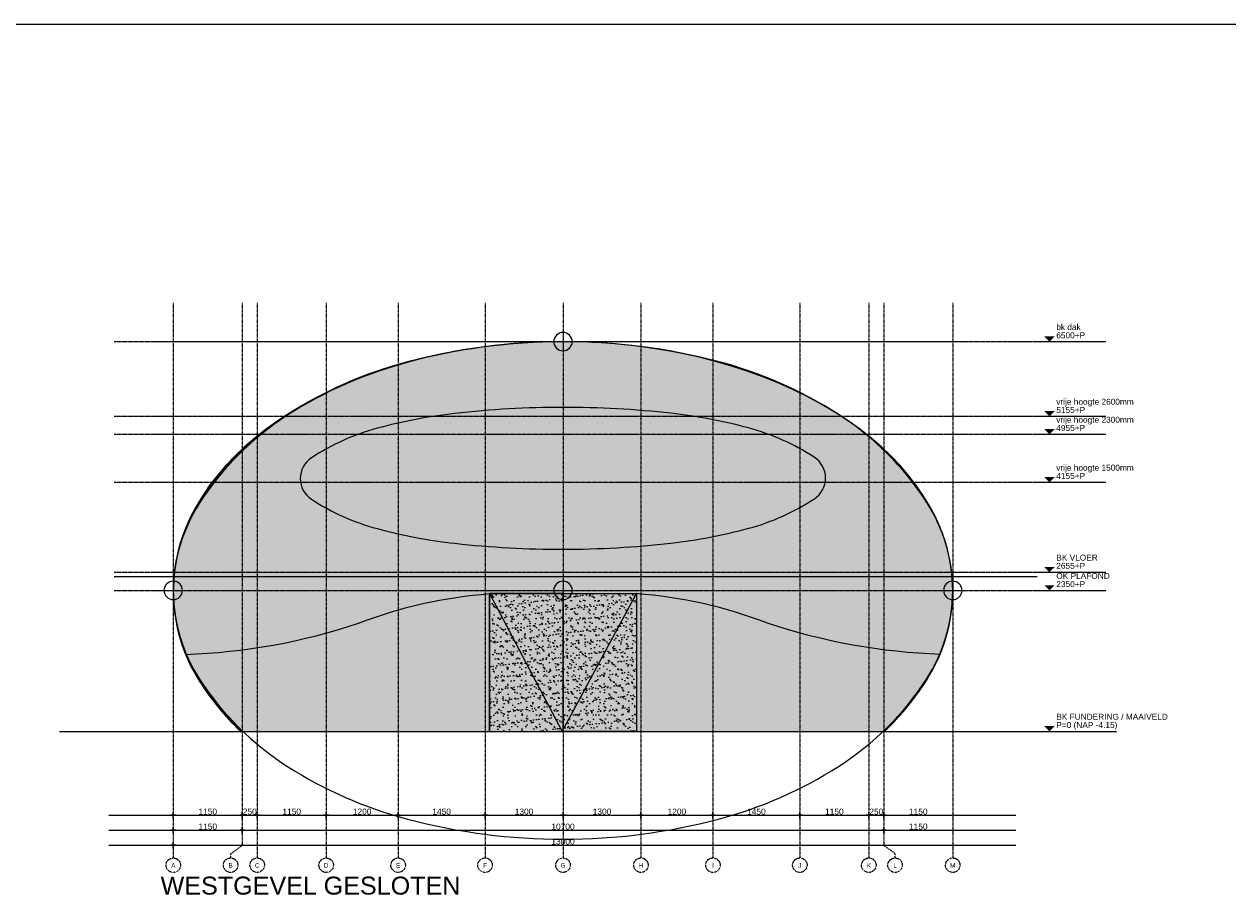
# Model space of a CAD drawing. Header units: metres. Extents: x 135527 to 1530300, y -118103 to -69281.
# Tile 72 of 88: x 200288 to 220365, y -85147 to -70538. Entities that reach past the tile are written whole.
import ezdxf
from ezdxf.enums import TextEntityAlignment as Align

# ---------------------------------------------------------------- set-up
doc = ezdxf.new("R2010")
doc.units = ezdxf.units.M
doc.header["$LTSCALE"] = 0.1
doc.header["$PDMODE"] = 35
for name, pattern in [('ACAD_ISO03W100', [30, 12, -18]), ('DASHDOT', [1, 0.5, -0.25, 0, -0.25]), ('DASHDOT2', [12.7, 6.35, -3.175, 0, -3.175]), ('HIDDEN', [0.375, 0.25, -0.125]), ('HIDDEN2', [4.7625, 3.175, -1.5875])]:
    doc.linetypes.add(name, pattern=pattern)
doc.layers.get('DEFPOINTS').update_dxf_attribs({"color": 6})
for name, color, linetype in [('_01-STRAMIENEN', 8, 'DASHDOT2'), ('_02-SECTION', 2, 'Continuous'), ('_02-section-thick', 3, 'Continuous'), ('_02Constructie', 2, 'Continuous'), ('_03-PROJECTION', 1, 'Continuous'), ('_04-HIDDEN', 7, 'HIDDEN2'), ('_05text100', 8, 'Continuous'), ('_06-DIMENSIONS', 7, 'Continuous'), ('_07-SYMBOLS', 8, 'Continuous'), ('_11-BLOCKS', 7, 'Continuous')]:
    doc.layers.add(name, color=color, linetype=linetype)
doc.layers.add('_01Hulplijnen', color=6, linetype='Continuous', plot=False)
doc.layers.add('_09_afdruiprand', color=7, linetype='Continuous', true_color=0xd49d1c)
doc.layers.add('_09_hatch_zand_licht', color=7, linetype='Continuous', true_color=0xf4e799)
doc.styles.add('NIO 1_100 groot', font='arial.ttf', dxfattribs={"height": 300})
doc.styles.add('NIOstandard', font='arial.ttf')
doc.dimstyles.new('NIO-50-KLEIN', dxfattribs={"dimtxt": 100, "dimasz": 10, "dimexe": 2, "dimexo": 5, "dimgap": 10, "dimtad": 1, "dimdec": 0, "dimzin": 0, "dimdsep": 46, "dimtxsty": 'NIOstandard', "dimblk1": 'MAATSTR', "dimblk2": 'MAATSTR', "dimsah": 1, "dimcen": 0, "dimdle": 1.5, "dimse1": 1, "dimse2": 1, "dimclrd": 7, "dimclre": 256, "dimclrt": 256, "dimazin": 0, "dimtfac": 1, "dimtdec": 0, "dimtofl": 0, "dimtmove": 1, "dimatfit": 2, "dimldrblk": 'MAATSTR', "dimfxl": 1, "dimtvp": 1, "dimtolj": 1, "dimtzin": 0, "dimarcsym": 0})
pattern_1 = [(37.5, (17251.73, 12000), (-4.800094, 146.82397), [0, -115.824, 0, -129.54, 0, -123.825]), (7.5, (17251.73, 12000), (134.85698, 215.04753), [0, -62.484, 0, -104.394, 0, -40.005]), (327.5, (17158.01, 12000), (237.29771, 0.431155), [0, -38.1, 0, -137.16, 0, -179.07]), (317.5, (17158, 12000), (229.06694, 66.8788), [0, -19.05, 0, -89.916, 0, -102.87])]

# ---------------------------------------------------------------- blocks, each defined once
blk = doc.blocks.new('Peil02')
at = {"layer": '_07-SYMBOLS', "ltscale": 0.4}
blk.add_hatch(color=256, dxfattribs=at).paths.add_polyline_path([(293, -87), (118, -87), (205, 0)])
blk.add_line((0, 0), (1146, 0), dxfattribs=at)
at = {"layer": '_07-SYMBOLS', "ltscale": 0.4, "style": 'NIOstandard'}
for tag, p in [('$PEIL2', (319, -154)), ('$PUNT', (319, -292))]:
    blk.add_attdef(tag, p, '', height=99, dxfattribs=at)
blk = doc.blocks.new('*U396')
at = {"layer": '_01-STRAMIENEN', "color": 253, "linetype": 'HIDDEN', "ltscale": 40}
for points in [[(-14152, 6500), (1244, 6500)], [(-14152, 5255), (1244, 5255)], [(-14152, 4955), (1244, 4955)], [(-14152, 4155), (1244, 4155)], [(-14152, 2655), (1244, 2655)], [(-14152, 2350), (1244, 2350)], [(-14152, 0), (1244, 0)]]:
    blk.add_lwpolyline(points, dxfattribs=at)
at = {"layer": '_01Hulplijnen', "ltscale": 40}
blk.add_lwpolyline([(-14152, 2585), (1244, 2585)], dxfattribs=at)
at = {"layer": '_06-DIMENSIONS', "ltscale": 0.4}
ref = blk.add_blockref('Peil02', (1244, 6500), dxfattribs=dict(at, xscale=-1, rotation=179.999999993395))
ref.add_attrib('$PUNT', 'bk dak', (1563, 6693), dxfattribs={"layer": '_07-SYMBOLS', "ltscale": 0.4, "height": 99, "rotation": 360, "style": 'NIOstandard'})
ref.add_attrib('$PEIL2', '6500+P', (1563, 6556), dxfattribs={"layer": '_07-SYMBOLS', "ltscale": 0.4, "height": 99, "rotation": 360, "style": 'NIOstandard'})
ref = blk.add_blockref('Peil02', (1244, 5255), dxfattribs=dict(at, xscale=-1, rotation=179.999999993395))
ref.add_attrib('$PUNT', 'vrije hoogte 2600mm', (1563, 5448), dxfattribs={"layer": '_07-SYMBOLS', "ltscale": 0.4, "height": 99.02, "rotation": 360, "style": 'NIOstandard'})
ref.add_attrib('$PEIL2', '5155+P', (1563, 5311), dxfattribs={"layer": '_07-SYMBOLS', "ltscale": 0.4, "height": 99, "rotation": 360, "style": 'NIOstandard'})
ref = blk.add_blockref('Peil02', (1244, 4955), dxfattribs=dict(at, xscale=-1, rotation=179.999999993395))
ref.add_attrib('$PUNT', 'vrije hoogte 2300mm', (1563, 5148), dxfattribs={"layer": '_07-SYMBOLS', "ltscale": 0.4, "height": 99.02, "rotation": 360, "style": 'NIOstandard'})
ref.add_attrib('$PEIL2', '4955+P', (1563, 5011), dxfattribs={"layer": '_07-SYMBOLS', "ltscale": 0.4, "height": 99, "rotation": 360, "style": 'NIOstandard'})
ref = blk.add_blockref('Peil02', (1244, 4155), dxfattribs=dict(at, xscale=-1, rotation=179.999999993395))
ref.add_attrib('$PUNT', 'vrije hoogte 1500mm', (1563, 4348), dxfattribs={"layer": '_07-SYMBOLS', "ltscale": 0.4, "height": 99.02, "rotation": 360, "style": 'NIOstandard'})
ref.add_attrib('$PEIL2', '4155+P', (1563, 4211), dxfattribs={"layer": '_07-SYMBOLS', "ltscale": 0.4, "height": 99, "rotation": 360, "style": 'NIOstandard'})
ref = blk.add_blockref('Peil02', (1244, 2655), dxfattribs=dict(at, xscale=-1, rotation=179.999999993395))
ref.add_attrib('$PUNT', 'BK VLOER', (1563, 2848), dxfattribs={"layer": '_07-SYMBOLS', "ltscale": 0.4, "height": 99, "rotation": 360, "style": 'NIOstandard'})
ref.add_attrib('$PEIL2', '2655+P', (1563, 2711), dxfattribs={"layer": '_07-SYMBOLS', "ltscale": 0.4, "height": 99, "rotation": 360, "style": 'NIOstandard'})
ref = blk.add_blockref('Peil02', (1244, 2350), dxfattribs=dict(at, xscale=-1, rotation=179.999999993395))
ref.add_attrib('$PUNT', 'OK PLAFOND', (1563, 2543), dxfattribs={"layer": '_07-SYMBOLS', "ltscale": 0.4, "height": 99, "rotation": 360, "style": 'NIOstandard'})
ref.add_attrib('$PEIL2', '2350+P', (1563, 2406), dxfattribs={"layer": '_07-SYMBOLS', "ltscale": 0.4, "height": 99, "rotation": 360, "style": 'NIOstandard'})
ref = blk.add_blockref('Peil02', (1244, 0), dxfattribs=dict(at, xscale=-1, rotation=179.999999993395))
ref.add_attrib('$PUNT', 'BK FUNDERING / MAAIVELD', (1563, 193), dxfattribs={"layer": '_07-SYMBOLS', "ltscale": 0.4, "height": 99.02, "rotation": 360, "style": 'NIOstandard'})
ref.add_attrib('$PEIL2', 'P=0 (NAP -4.15)', (1563, 56), dxfattribs={"layer": '_07-SYMBOLS', "ltscale": 0.4, "height": 99.02, "rotation": 360, "style": 'NIOstandard'})
blk = doc.blocks.new('as')
at = {"layer": '_01-STRAMIENEN', "ltscale": 0.4}
blk.add_circle((0, 1209), 1209, dxfattribs=at)
at = {"layer": '_01-STRAMIENEN', "ltscale": 0.4, "style": 'NIOstandard'}
blk.add_attdef('R01', text='', height=750, dxfattribs=at).set_placement((0, 801), align=Align.CENTER)
blk = doc.blocks.new('refpoint')
at = {"layer": '_01Hulplijnen'}
for p, q in [((307, 0), (-307, 0)), ((0, 307), (0, -307))]:
    blk.add_line(p, q, dxfattribs=at)
blk.add_circle((0, 0), 307, dxfattribs=at)
blk = doc.blocks.new('MAATSTR')
at = {"linetype": 'Continuous'}
for p, q in [((-4.2, 0), (4.2, 0)), ((0, 5), (0, -5))]:
    blk.add_line(p, q, dxfattribs=at)
at = {"linetype": 'Continuous', "const_width": 1.5}
blk.add_lwpolyline([(-0.8, 0, 1), (0.8, 0, 1)], format="xyb", close=True, dxfattribs=at)
blk = doc.blocks.new('*D327')
at = {"layer": '_06-DIMENSIONS', "color": 7, "lineweight": -2, "transparency": 16777216}
blk.add_line((-1790, -1400), (-660, -1400), dxfattribs=at)
at = {"layer": 'DEFPOINTS', "color": 0, "transparency": 16777216}
for p in [(-1800, 0), (-650, 0), (-650, -1400)]:
    blk.add_point(p, dxfattribs=at)
at = {"layer": '_06-DIMENSIONS', "color": 7, "lineweight": -2, "transparency": 16777216, "xscale": 10, "yscale": 10, "zscale": 10, "rotation": 180}
blk.add_blockref('MAATSTR', (-1800, -1400), dxfattribs=at)
at = {"layer": '_06-DIMENSIONS', "color": 7, "lineweight": -2, "transparency": 16777216, "xscale": 10, "yscale": 10, "zscale": 10}
blk.add_blockref('MAATSTR', (-650, -1400), dxfattribs=at)
at = {"layer": '_06-DIMENSIONS', "transparency": 16777216, "insert": (-1225, -1339), "char_height": 100, "attachment_point": 5, "style": 'NIOstandard'}
blk.add_mtext('\\A1;1150', dxfattribs=at)
blk = doc.blocks.new('*D328')
at = {"layer": '_06-DIMENSIONS', "color": 7, "lineweight": -2, "transparency": 16777216}
blk.add_line((-390, -1400), (740, -1400), dxfattribs=at)
at = {"layer": 'DEFPOINTS', "color": 0, "transparency": 16777216}
for p in [(-400, 0), (750, -1400), (750, -1400)]:
    blk.add_point(p, dxfattribs=at)
at = {"layer": '_06-DIMENSIONS', "color": 7, "lineweight": -2, "transparency": 16777216, "xscale": 10, "yscale": 10, "zscale": 10, "rotation": 180}
blk.add_blockref('MAATSTR', (-400, -1400), dxfattribs=at)
at = {"layer": '_06-DIMENSIONS', "color": 7, "lineweight": -2, "transparency": 16777216, "xscale": 10, "yscale": 10, "zscale": 10}
blk.add_blockref('MAATSTR', (750, -1400), dxfattribs=at)
at = {"layer": '_06-DIMENSIONS', "transparency": 16777216, "insert": (175, -1339), "char_height": 100, "attachment_point": 5, "style": 'NIOstandard'}
blk.add_mtext('\\A1;1150', dxfattribs=at)
blk = doc.blocks.new('*D329')
at = {"layer": '_06-DIMENSIONS', "color": 7, "lineweight": -2, "transparency": 16777216}
blk.add_line((760, -1400), (1940, -1400), dxfattribs=at)
at = {"layer": 'DEFPOINTS', "color": 0, "transparency": 16777216}
for p in [(750, -1400), (1950, -1400), (1950, -1400)]:
    blk.add_point(p, dxfattribs=at)
at = {"layer": '_06-DIMENSIONS', "color": 7, "lineweight": -2, "transparency": 16777216, "xscale": 10, "yscale": 10, "zscale": 10, "rotation": 180}
blk.add_blockref('MAATSTR', (750, -1400), dxfattribs=at)
at = {"layer": '_06-DIMENSIONS', "color": 7, "lineweight": -2, "transparency": 16777216, "xscale": 10, "yscale": 10, "zscale": 10}
blk.add_blockref('MAATSTR', (1950, -1400), dxfattribs=at)
at = {"layer": '_06-DIMENSIONS', "transparency": 16777216, "insert": (1350, -1339), "char_height": 100, "attachment_point": 5, "style": 'NIOstandard'}
blk.add_mtext('\\A1;1200', dxfattribs=at)
blk = doc.blocks.new('*D330')
at = {"layer": '_06-DIMENSIONS', "color": 7, "lineweight": -2, "transparency": 16777216}
blk.add_line((1960, -1400), (3390, -1400), dxfattribs=at)
at = {"layer": 'DEFPOINTS', "color": 0, "transparency": 16777216}
for p in [(1950, -1393), (3400, -1400), (3400, -1400)]:
    blk.add_point(p, dxfattribs=at)
at = {"layer": '_06-DIMENSIONS', "color": 7, "lineweight": -2, "transparency": 16777216, "xscale": 10, "yscale": 10, "zscale": 10, "rotation": 180}
blk.add_blockref('MAATSTR', (1950, -1400), dxfattribs=at)
at = {"layer": '_06-DIMENSIONS', "color": 7, "lineweight": -2, "transparency": 16777216, "xscale": 10, "yscale": 10, "zscale": 10}
blk.add_blockref('MAATSTR', (3400, -1400), dxfattribs=at)
at = {"layer": '_06-DIMENSIONS', "transparency": 16777216, "insert": (2675, -1339), "char_height": 100, "attachment_point": 5, "style": 'NIOstandard'}
blk.add_mtext('\\A1;1450', dxfattribs=at)
blk = doc.blocks.new('*D331')
at = {"layer": '_06-DIMENSIONS', "color": 7, "lineweight": -2, "transparency": 16777216}
blk.add_line((3410, -1400), (4690, -1400), dxfattribs=at)
at = {"layer": 'DEFPOINTS', "color": 0, "transparency": 16777216}
for p in [(3400, -1395), (4700, -1400), (4700, -1400)]:
    blk.add_point(p, dxfattribs=at)
at = {"layer": '_06-DIMENSIONS', "color": 7, "lineweight": -2, "transparency": 16777216, "xscale": 10, "yscale": 10, "zscale": 10, "rotation": 180}
blk.add_blockref('MAATSTR', (3400, -1400), dxfattribs=at)
at = {"layer": '_06-DIMENSIONS', "color": 7, "lineweight": -2, "transparency": 16777216, "xscale": 10, "yscale": 10, "zscale": 10}
blk.add_blockref('MAATSTR', (4700, -1400), dxfattribs=at)
at = {"layer": '_06-DIMENSIONS', "transparency": 16777216, "insert": (4050, -1339), "char_height": 100, "attachment_point": 5, "style": 'NIOstandard'}
blk.add_mtext('\\A1;1300', dxfattribs=at)
blk = doc.blocks.new('*D332')
at = {"layer": '_06-DIMENSIONS', "color": 7, "lineweight": -2, "transparency": 16777216}
blk.add_line((4710, -1400), (5990, -1400), dxfattribs=at)
at = {"layer": 'DEFPOINTS', "color": 0, "transparency": 16777216}
for p in [(4700, -1395), (6000, -1400), (6000, -1400)]:
    blk.add_point(p, dxfattribs=at)
at = {"layer": '_06-DIMENSIONS', "color": 7, "lineweight": -2, "transparency": 16777216, "xscale": 10, "yscale": 10, "zscale": 10, "rotation": 180}
blk.add_blockref('MAATSTR', (4700, -1400), dxfattribs=at)
at = {"layer": '_06-DIMENSIONS', "color": 7, "lineweight": -2, "transparency": 16777216, "xscale": 10, "yscale": 10, "zscale": 10}
blk.add_blockref('MAATSTR', (6000, -1400), dxfattribs=at)
at = {"layer": '_06-DIMENSIONS', "transparency": 16777216, "insert": (5350, -1339), "char_height": 100, "attachment_point": 5, "style": 'NIOstandard'}
blk.add_mtext('\\A1;1300', dxfattribs=at)
blk = doc.blocks.new('*D333')
at = {"layer": '_06-DIMENSIONS', "color": 7, "lineweight": -2, "transparency": 16777216}
blk.add_line((6010, -1400), (7190, -1400), dxfattribs=at)
at = {"layer": 'DEFPOINTS', "color": 0, "transparency": 16777216}
for p in [(6000, -1395), (7200, -1400), (7200, -1400)]:
    blk.add_point(p, dxfattribs=at)
at = {"layer": '_06-DIMENSIONS', "color": 7, "lineweight": -2, "transparency": 16777216, "xscale": 10, "yscale": 10, "zscale": 10, "rotation": 180}
blk.add_blockref('MAATSTR', (6000, -1400), dxfattribs=at)
at = {"layer": '_06-DIMENSIONS', "color": 7, "lineweight": -2, "transparency": 16777216, "xscale": 10, "yscale": 10, "zscale": 10}
blk.add_blockref('MAATSTR', (7200, -1400), dxfattribs=at)
at = {"layer": '_06-DIMENSIONS', "transparency": 16777216, "insert": (6600, -1339), "char_height": 100, "attachment_point": 5, "style": 'NIOstandard'}
blk.add_mtext('\\A1;1200', dxfattribs=at)
blk = doc.blocks.new('*D334')
at = {"layer": '_06-DIMENSIONS', "color": 7, "lineweight": -2, "transparency": 16777216}
blk.add_line((7210, -1400), (8640, -1400), dxfattribs=at)
at = {"layer": 'DEFPOINTS', "color": 0, "transparency": 16777216}
for p in [(7200, -1400), (8650, -1400), (8650, -1400)]:
    blk.add_point(p, dxfattribs=at)
at = {"layer": '_06-DIMENSIONS', "color": 7, "lineweight": -2, "transparency": 16777216, "xscale": 10, "yscale": 10, "zscale": 10, "rotation": 180}
blk.add_blockref('MAATSTR', (7200, -1400), dxfattribs=at)
at = {"layer": '_06-DIMENSIONS', "color": 7, "lineweight": -2, "transparency": 16777216, "xscale": 10, "yscale": 10, "zscale": 10}
blk.add_blockref('MAATSTR', (8650, -1400), dxfattribs=at)
at = {"layer": '_06-DIMENSIONS', "transparency": 16777216, "insert": (7925, -1339), "char_height": 100, "attachment_point": 5, "style": 'NIOstandard'}
blk.add_mtext('\\A1;1450', dxfattribs=at)
blk = doc.blocks.new('*D335')
at = {"layer": '_06-DIMENSIONS', "color": 7, "lineweight": -2, "transparency": 16777216}
blk.add_line((8660, -1400), (9790, -1400), dxfattribs=at)
at = {"layer": 'DEFPOINTS', "color": 0, "transparency": 16777216}
for p in [(8650, -1395), (9800, -1400), (9800, -1400)]:
    blk.add_point(p, dxfattribs=at)
at = {"layer": '_06-DIMENSIONS', "color": 7, "lineweight": -2, "transparency": 16777216, "xscale": 10, "yscale": 10, "zscale": 10, "rotation": 180}
blk.add_blockref('MAATSTR', (8650, -1400), dxfattribs=at)
at = {"layer": '_06-DIMENSIONS', "color": 7, "lineweight": -2, "transparency": 16777216, "xscale": 10, "yscale": 10, "zscale": 10}
blk.add_blockref('MAATSTR', (9800, -1400), dxfattribs=at)
at = {"layer": '_06-DIMENSIONS', "transparency": 16777216, "insert": (9225, -1339), "char_height": 100, "attachment_point": 5, "style": 'NIOstandard'}
blk.add_mtext('\\A1;1150', dxfattribs=at)
blk = doc.blocks.new('*D336')
at = {"layer": '_06-DIMENSIONS', "color": 7, "lineweight": -2, "transparency": 16777216}
blk.add_line((9810, -1400), (10040, -1400), dxfattribs=at)
at = {"layer": 'DEFPOINTS', "color": 0, "transparency": 16777216}
for p in [(9800, 0), (10050, -1400), (10050, -1400)]:
    blk.add_point(p, dxfattribs=at)
at = {"layer": '_06-DIMENSIONS', "color": 7, "lineweight": -2, "transparency": 16777216, "xscale": 10, "yscale": 10, "zscale": 10, "rotation": 180}
blk.add_blockref('MAATSTR', (9800, -1400), dxfattribs=at)
at = {"layer": '_06-DIMENSIONS', "color": 7, "lineweight": -2, "transparency": 16777216, "xscale": 10, "yscale": 10, "zscale": 10}
blk.add_blockref('MAATSTR', (10050, -1400), dxfattribs=at)
at = {"layer": '_06-DIMENSIONS', "transparency": 16777216, "insert": (9925, -1339), "char_height": 100, "attachment_point": 5, "style": 'NIOstandard'}
blk.add_mtext('\\A1;250', dxfattribs=at)
blk = doc.blocks.new('*D337')
at = {"layer": '_06-DIMENSIONS', "color": 7, "lineweight": -2, "transparency": 16777216}
blk.add_line((10060, -1400), (11190, -1400), dxfattribs=at)
at = {"layer": 'DEFPOINTS', "color": 0, "transparency": 16777216}
for p in [(10050, -1400), (11200, -1400), (11200, -1400)]:
    blk.add_point(p, dxfattribs=at)
at = {"layer": '_06-DIMENSIONS', "color": 7, "lineweight": -2, "transparency": 16777216, "xscale": 10, "yscale": 10, "zscale": 10, "rotation": 180}
blk.add_blockref('MAATSTR', (10050, -1400), dxfattribs=at)
at = {"layer": '_06-DIMENSIONS', "color": 7, "lineweight": -2, "transparency": 16777216, "xscale": 10, "yscale": 10, "zscale": 10}
blk.add_blockref('MAATSTR', (11200, -1400), dxfattribs=at)
at = {"layer": '_06-DIMENSIONS', "transparency": 16777216, "insert": (10625, -1339), "char_height": 100, "attachment_point": 5, "style": 'NIOstandard'}
blk.add_mtext('\\A1;1150', dxfattribs=at)
blk = doc.blocks.new('*D338')
at = {"layer": '_06-DIMENSIONS', "color": 7, "lineweight": -2, "transparency": 16777216}
blk.add_line((-1790, -1650), (-660, -1650), dxfattribs=at)
at = {"layer": 'DEFPOINTS', "color": 0, "transparency": 16777216}
for p in [(-1800, 0), (-650, 0), (-650, -1650)]:
    blk.add_point(p, dxfattribs=at)
at = {"layer": '_06-DIMENSIONS', "color": 7, "lineweight": -2, "transparency": 16777216, "xscale": 10, "yscale": 10, "zscale": 10, "rotation": 180}
blk.add_blockref('MAATSTR', (-1800, -1650), dxfattribs=at)
at = {"layer": '_06-DIMENSIONS', "color": 7, "lineweight": -2, "transparency": 16777216, "xscale": 10, "yscale": 10, "zscale": 10}
blk.add_blockref('MAATSTR', (-650, -1650), dxfattribs=at)
at = {"layer": '_06-DIMENSIONS', "transparency": 16777216, "insert": (-1225, -1589), "char_height": 100, "attachment_point": 5, "style": 'NIOstandard'}
blk.add_mtext('\\A1;1150', dxfattribs=at)
blk = doc.blocks.new('*D339')
at = {"layer": '_06-DIMENSIONS', "color": 7, "lineweight": -2, "transparency": 16777216}
blk.add_line((-640, -1650), (10040, -1650), dxfattribs=at)
at = {"layer": 'DEFPOINTS', "color": 0, "transparency": 16777216}
for p in [(-650, 0), (10050, 0), (10050, -1650)]:
    blk.add_point(p, dxfattribs=at)
at = {"layer": '_06-DIMENSIONS', "color": 7, "lineweight": -2, "transparency": 16777216, "xscale": 10, "yscale": 10, "zscale": 10, "rotation": 180}
blk.add_blockref('MAATSTR', (-650, -1650), dxfattribs=at)
at = {"layer": '_06-DIMENSIONS', "color": 7, "lineweight": -2, "transparency": 16777216, "xscale": 10, "yscale": 10, "zscale": 10}
blk.add_blockref('MAATSTR', (10050, -1650), dxfattribs=at)
at = {"layer": '_06-DIMENSIONS', "transparency": 16777216, "insert": (4700, -1589), "char_height": 100, "attachment_point": 5, "style": 'NIOstandard'}
blk.add_mtext('\\A1;10700', dxfattribs=at)
blk = doc.blocks.new('*D340')
at = {"layer": '_06-DIMENSIONS', "color": 7, "lineweight": -2, "transparency": 16777216}
blk.add_line((10060, -1650), (11190, -1650), dxfattribs=at)
at = {"layer": 'DEFPOINTS', "color": 0, "transparency": 16777216}
for p in [(10050, 0), (11200, 0), (11200, -1650)]:
    blk.add_point(p, dxfattribs=at)
at = {"layer": '_06-DIMENSIONS', "color": 7, "lineweight": -2, "transparency": 16777216, "xscale": 10, "yscale": 10, "zscale": 10, "rotation": 180}
blk.add_blockref('MAATSTR', (10050, -1650), dxfattribs=at)
at = {"layer": '_06-DIMENSIONS', "color": 7, "lineweight": -2, "transparency": 16777216, "xscale": 10, "yscale": 10, "zscale": 10}
blk.add_blockref('MAATSTR', (11200, -1650), dxfattribs=at)
at = {"layer": '_06-DIMENSIONS', "transparency": 16777216, "insert": (10625, -1589), "char_height": 100, "attachment_point": 5, "style": 'NIOstandard'}
blk.add_mtext('\\A1;1150', dxfattribs=at)
blk = doc.blocks.new('*D341')
at = {"layer": '_06-DIMENSIONS', "color": 7, "lineweight": -2, "transparency": 16777216}
blk.add_line((-1790, -1900), (11190, -1900), dxfattribs=at)
at = {"layer": 'DEFPOINTS', "color": 0, "transparency": 16777216}
for p in [(-1800, 0), (11200, 0), (11200, -1900)]:
    blk.add_point(p, dxfattribs=at)
at = {"layer": '_06-DIMENSIONS', "color": 7, "lineweight": -2, "transparency": 16777216, "xscale": 10, "yscale": 10, "zscale": 10, "rotation": 180}
blk.add_blockref('MAATSTR', (-1800, -1900), dxfattribs=at)
at = {"layer": '_06-DIMENSIONS', "color": 7, "lineweight": -2, "transparency": 16777216, "xscale": 10, "yscale": 10, "zscale": 10}
blk.add_blockref('MAATSTR', (11200, -1900), dxfattribs=at)
at = {"layer": '_06-DIMENSIONS', "transparency": 16777216, "insert": (4700, -1839), "char_height": 100, "attachment_point": 5, "style": 'NIOstandard'}
blk.add_mtext('\\A1;13000', dxfattribs=at)
blk = doc.blocks.new('*D347')
at = {"layer": '_06-DIMENSIONS', "color": 7, "lineweight": -2, "transparency": 16777216}
blk.add_line((-640, -1400), (-410, -1400), dxfattribs=at)
at = {"layer": 'DEFPOINTS', "color": 0, "transparency": 16777216}
for p in [(-650, 0), (-400, 0), (-400, -1400)]:
    blk.add_point(p, dxfattribs=at)
at = {"layer": '_06-DIMENSIONS', "color": 7, "lineweight": -2, "transparency": 16777216, "xscale": 10, "yscale": 10, "zscale": 10, "rotation": 180}
blk.add_blockref('MAATSTR', (-650, -1400), dxfattribs=at)
at = {"layer": '_06-DIMENSIONS', "color": 7, "lineweight": -2, "transparency": 16777216, "xscale": 10, "yscale": 10, "zscale": 10}
blk.add_blockref('MAATSTR', (-400, -1400), dxfattribs=at)
at = {"layer": '_06-DIMENSIONS', "transparency": 16777216, "insert": (-525, -1339), "char_height": 100, "attachment_point": 5, "style": 'NIOstandard'}
blk.add_mtext('\\A1;250', dxfattribs=at)
blk = doc.blocks.new('*U326')
at = {"layer": '_01-STRAMIENEN', "linetype": 'DASHDOT', "ltscale": 40}
for points in [[(-1800, 7145.4), (-1800, -2112)], [(-650, 7145.4), (-650, -1906.2)], [(-400, 7145.4), (-400, -2112)], [(750, 7145.4), (750, -2112)], [(1950, 7145.4), (1950, -2112)], [(3400, 7145.4), (3400, -2112)], [(4700, 7145.4), (4700, -2112)], [(6000, 7145.4), (6000, -2112)], [(7200, 7145.4), (7200, -2112)], [(8650, 7145.4), (8650, -2112)], [(9800, 7145.4), (9800, -2112)], [(10050, 7145.4), (10050, -1906.2)], [(11200, 7145.4), (11200, -2112)]]:
    blk.add_lwpolyline(points, dxfattribs=at)
at = {"layer": '_01-STRAMIENEN', "linetype": 'ACAD_ISO03W100'}
for points in [[(-838, -2112.1), (-838, -2036.9), (-650, -1906.2)], [(10238, -2112.1), (10238, -2036.9), (10050, -1906.2)]]:
    blk.add_lwpolyline(points, dxfattribs=at)
at = {"layer": '_01Hulplijnen'}
blk.add_line((-1800, 6500), (11200, 6500), dxfattribs=at)
blk.add_lwpolyline([(11200, 2350, 0.1448783), (10762.2, 3829.1, 0.1071742), (9296.2, 5284.5, 0.0775752), (7293.9, 6162.8, 0.0647253), (4700, 6500, 0.0647253), (2106.1, 6162.8, 0.0775752), (103.8, 5284.5, 0.1071742), (-1362.2, 3829.1, 0.1448783), (-1800, 2350, 0.1448783), (-1362.2, 870.9, 0.1071742), (103.8, -584.5, 0.0775752), (2106.1, -1462.8, 0.0647253), (4700, -1800, 0.0647253), (7293.9, -1462.8, 0.0775752), (9296.2, -584.5, 0.1071742), (10762.2, 870.9, 0.1448783)], format="xyb", close=True, dxfattribs=at)
at = {"layer": 'DEFPOINTS'}
for p, q in [((-2876.2, 0), (12251.6, 0)), ((-2876.2, -1400), (12251.6, -1400)), ((-2876.2, -1650), (12251.6, -1650)), ((-2876.2, -1900), (12251.6, -1900))]:
    blk.add_line(p, q, dxfattribs=at)
at = {"layer": '_04-HIDDEN', "xscale": -0.5, "yscale": 0.5}
for p in [(4700, 6500), (-1800, 2350), (4700, 2350), (11200, 2350)]:
    blk.add_blockref('refpoint', p, dxfattribs=at)
at = {"layer": '_11-BLOCKS'}
ref = blk.add_blockref('as', (-1800, -2353.7), dxfattribs=dict(at, xscale=0.1, yscale=0.1, zscale=0.1, rotation=5.805694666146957e-05))
ref.add_attrib('R01', 'A', dxfattribs={"ltscale": 0.4, "height": 75, "rotation": 0.00006, "style": 'NIOstandard'}).set_placement((-1800, -2273.6), align=Align.CENTER)
ref = blk.add_blockref('as', (-843.5, -2353.7), dxfattribs=dict(at, xscale=0.1, yscale=0.1, zscale=0.1, rotation=5.805694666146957e-05))
ref.add_attrib('R01', 'B', dxfattribs={"ltscale": 0.4, "height": 75, "rotation": 0.00006, "style": 'NIOstandard'}).set_placement((-843.5, -2273.6), align=Align.CENTER)
ref = blk.add_blockref('as', (-400, -2353.7), dxfattribs=dict(at, xscale=0.1, yscale=0.1, zscale=0.1, rotation=5.805694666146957e-05))
ref.add_attrib('R01', 'C', dxfattribs={"ltscale": 0.4, "height": 75, "rotation": 0.00006, "style": 'NIOstandard'}).set_placement((-400, -2273.6), align=Align.CENTER)
ref = blk.add_blockref('as', (750, -2353.7), dxfattribs=dict(at, xscale=0.1, yscale=0.1, zscale=0.1, rotation=5.805694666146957e-05))
ref.add_attrib('R01', 'D', dxfattribs={"ltscale": 0.4, "height": 75, "rotation": 0.00006, "style": 'NIOstandard'}).set_placement((750, -2273.6), align=Align.CENTER)
ref = blk.add_blockref('as', (1950, -2353.7), dxfattribs=dict(at, xscale=0.1, yscale=0.1, zscale=0.1, rotation=5.805694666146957e-05))
ref.add_attrib('R01', 'E', dxfattribs={"ltscale": 0.4, "height": 75, "rotation": 0.00006, "style": 'NIOstandard'}).set_placement((1950, -2273.6), align=Align.CENTER)
ref = blk.add_blockref('as', (3400, -2353.7), dxfattribs=dict(at, xscale=0.1, yscale=0.1, zscale=0.1, rotation=5.805694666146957e-05))
ref.add_attrib('R01', 'F', dxfattribs={"ltscale": 0.4, "height": 75, "rotation": 0.00006, "style": 'NIOstandard'}).set_placement((3400, -2273.6), align=Align.CENTER)
ref = blk.add_blockref('as', (4700, -2353.7), dxfattribs=dict(at, xscale=0.1, yscale=0.1, zscale=0.1, rotation=5.805694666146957e-05))
ref.add_attrib('R01', 'G', dxfattribs={"ltscale": 0.4, "height": 75, "rotation": 0.00006, "style": 'NIOstandard'}).set_placement((4700, -2273.6), align=Align.CENTER)
ref = blk.add_blockref('as', (6000, -2353.7), dxfattribs=dict(at, xscale=0.1, yscale=0.1, zscale=0.1, rotation=5.805694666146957e-05))
ref.add_attrib('R01', 'H', dxfattribs={"ltscale": 0.4, "height": 75, "rotation": 0.00006, "style": 'NIOstandard'}).set_placement((6000, -2273.6), align=Align.CENTER)
ref = blk.add_blockref('as', (7200, -2353.7), dxfattribs=dict(at, xscale=0.1, yscale=0.1, zscale=0.1, rotation=5.805694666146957e-05))
ref.add_attrib('R01', 'I', dxfattribs={"ltscale": 0.4, "height": 75, "rotation": 0.00006, "style": 'NIOstandard'}).set_placement((7200, -2273.6), align=Align.CENTER)
ref = blk.add_blockref('as', (8650, -2353.7), dxfattribs=dict(at, xscale=0.1, yscale=0.1, zscale=0.1, rotation=5.805694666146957e-05))
ref.add_attrib('R01', 'J', dxfattribs={"ltscale": 0.4, "height": 75, "rotation": 0.00006, "style": 'NIOstandard'}).set_placement((8650, -2273.6), align=Align.CENTER)
ref = blk.add_blockref('as', (9800, -2353.7), dxfattribs=dict(at, xscale=0.1, yscale=0.1, zscale=0.1, rotation=5.805694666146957e-05))
ref.add_attrib('R01', 'K', dxfattribs={"ltscale": 0.4, "height": 75, "rotation": 0.00006, "style": 'NIOstandard'}).set_placement((9800, -2273.6), align=Align.CENTER)
ref = blk.add_blockref('as', (10238, -2353.7), dxfattribs=dict(at, xscale=0.1, yscale=0.1, zscale=0.1, rotation=5.805694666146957e-05))
ref.add_attrib('R01', 'L', dxfattribs={"ltscale": 0.4, "height": 75, "rotation": 0.00006, "style": 'NIOstandard'}).set_placement((10238, -2273.6), align=Align.CENTER)
ref = blk.add_blockref('as', (11200, -2353.7), dxfattribs=dict(at, xscale=0.1, yscale=0.1, zscale=0.1, rotation=5.805694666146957e-05))
ref.add_attrib('R01', 'M', dxfattribs={"ltscale": 0.4, "height": 75, "rotation": 0.00006, "style": 'NIOstandard'}).set_placement((11200, -2273.6), align=Align.CENTER)
at = {"layer": '_06-DIMENSIONS'}
for base, p1, p2, picture, middle in [((-650, -1400), (-1800, 0), (-650, 0), '*D327', (-1225, -1338.9)), ((-650, -1650), (-1800, 0), (-650, 0), '*D338', (-1225, -1588.9)), ((11200, -1900), (-1800, 0), (11200, 0), '*D341', (4700, -1838.9)), ((10050, -1650), (-650, 0), (10050, 0), '*D339', (4700, -1588.9)), ((-400, -1400), (-650, 0), (-400, 0), '*D347', (-525, -1338.9)), ((750, -1400), (-400, 0), (750, -1400), '*D328', (175, -1338.9)), ((10050, -1400), (9800, 0), (10050, -1400), '*D336', (9925, -1338.9)), ((11200, -1650), (10050, 0), (11200, 0), '*D340', (10625, -1588.9)), ((1950, -1400), (750, -1400), (1950, -1400), '*D329', (1350, -1338.9)), ((3400, -1400), (1950, -1392.5), (3400, -1400), '*D330', (2675, -1338.9)), ((4700, -1400), (3400, -1395.4), (4700, -1400), '*D331', (4050, -1338.9)), ((6000, -1400), (4700, -1395.4), (6000, -1400), '*D332', (5350, -1338.9)), ((7200, -1400), (6000, -1395.4), (7200, -1400), '*D333', (6600, -1338.9)), ((8650, -1400), (7200, -1400), (8650, -1400), '*D334', (7925, -1338.9)), ((9800, -1400), (8650, -1395.4), (9800, -1400), '*D335', (9225, -1338.9)), ((11200, -1400), (10050, -1400), (11200, -1400), '*D337', (10625, -1338.9))]:
    dim = blk.add_linear_dim(base=base, p1=p1, p2=p2, dimstyle='NIO-50-KLEIN', dxfattribs=at)
    dim.commit()
    dim.dimension.update_dxf_attribs({"geometry": picture, "text_midpoint": middle})

msp = doc.modelspace()

# ---------------------------------------------------------------- hatches: boundary and pattern name
at = {"layer": '_02Constructie'}
h = msp.add_hatch(dxfattribs=at)
h.set_pattern_fill('AR-SAND', color=253, scale=5)
h.set_pattern_definition([(37.5, (16112.49, 12000), (-8.00016, 244.70662), [0, -193.04, 0, -215.9, 0, -206.375]), (7.5, (16112.5, 12000), (224.76164, 358.41255), [0, -104.14, 0, -173.99, 0, -66.675]), (327.5, (15956.28, 12000), (395.49619, 0.7186), [0, -63.5, 0, -228.6, 0, -298.45]), (317.5, (15956.28, 12000), (381.77823, 111.46466), [0, -31.75, 0, -149.86, 0, -171.45])])
edge = h.paths.add_edge_path()
edge.add_line((203895.2, -82335.2), (208050.9, -82335.3))
edge.add_line((208050.9, -82335.3), (208051, -80038.5))
edge.add_line((208051, -80038.5), (210501.3, -80038.5))
edge.add_line((210501.3, -80038.5), (210501.3, -82335.2))
edge.add_line((210501.3, -82335.2), (214638.6, -82335.2))
edge.add_arc((211233.4, -78837.2), 4881.7, 314.2289, 327.31173)
edge.add_arc((213034.9, -79993.2), 2741.2, 327.31173, 360.16701)
edge.add_arc((213034.9, -79993.2), 2741.2, 0.16701, 33.02229)
edge.add_arc((211240.2, -81159.7), 4881.7, 33.02229, 57.49197)
edge.add_arc((210061.4, -83009.4), 7075.1, 57.49197, 75.28915)
edge.add_arc((209293.4, -85934.7), 10099.5, 75.28915, 90.16701)
edge.add_arc((209293.4, -85934.7), 10099.5, 90.16701, 105.04487)
edge.add_arc((208508.3, -83014), 7075.1, 105.04487, 122.84206)
edge.add_arc((207318.8, -81171.1), 4881.7, 122.84206, 147.31173)
edge.add_arc((205517.3, -80015.1), 2741.2, 147.31173, 180.16701)
edge.add_arc((205517.3, -80015.1), 2741.2, 180.16701, 213.02229)
edge.add_arc((207312, -78848.6), 4881.7, 213.02229, 225.57909)
h = msp.add_hatch(dxfattribs=at)
h.set_pattern_fill('AR-SAND', color=253, scale=3)
h.set_pattern_definition(pattern_1)
h.paths.add_polyline_path([(209276.1, -80038.5), (208050.9, -80038.5), (208050.9, -82335.2), (209276.1, -82335.2)])
h = msp.add_hatch(dxfattribs=at)
h.set_pattern_fill('AR-SAND', color=253, scale=3)
h.set_pattern_definition(pattern_1)
h.paths.add_polyline_path([(209276.1, -80038.5), (210501.3, -80038.5), (210501.3, -82335.2), (209276.1, -82335.2)])
at = {"layer": '_09_hatch_zand_licht'}
h = msp.add_hatch(color=41, dxfattribs=at)
h.dxf.hatch_style = 1
h.set_gradient(color1=(250, 237, 163), color2=(223, 195, 129), rotation=90, tint=1, name='INVCYLINDER')
edge = h.paths.add_edge_path()
edge.add_line((203895.2, -82335.2), (208137.7, -82335.3))
edge.add_line((208137.7, -82335.3), (208137.7, -82335.2))
edge.add_line((208137.7, -82335.2), (210399.3, -82335.2))
edge.add_line((210399.3, -82335.2), (210399.3, -82335.2))
edge.add_line((210399.3, -82335.2), (214638.6, -82335.2))
edge.add_arc((211233.4, -78837.2), 4881.7, 314.2289, 327.31173)
edge.add_arc((213034.9, -79993.2), 2741.2, 327.31173, 360.16701)
edge.add_arc((213034.9, -79993.2), 2741.2, 0.16701, 33.02229)
edge.add_arc((211240.2, -81159.7), 4881.7, 33.02229, 57.49197)
edge.add_arc((210061.4, -83009.4), 7075.1, 57.49197, 75.28915)
edge.add_arc((209293.4, -85934.7), 10099.5, 75.28915, 90.16701)
edge.add_arc((209293.4, -85934.7), 10099.5, 90.16701, 105.04487)
edge.add_arc((208508.3, -83014), 7075.1, 105.04487, 122.84206)
edge.add_arc((207318.8, -81171.1), 4881.7, 122.84206, 147.31173)
edge.add_arc((205517.3, -80015.1), 2741.2, 147.31173, 180.16701)
edge.add_arc((205517.3, -80015.1), 2741.2, 180.16701, 213.02229)
edge.add_arc((207312, -78848.6), 4881.7, 213.02229, 225.57909)

# ---------------------------------------------------------------- linework, layer by layer
at = {"layer": '_01Hulplijnen'}
for points in [[(181160.5, -70538.1), (266768.4, -70538.1), (266768.4, -99615.7), (181160.5, -99615.7)], [(209276.1, -80038.5), (208050.9, -80038.5), (208050.9, -82335.2), (209276.1, -82335.2)], [(209276.1, -80038.5), (210501.3, -80038.5), (210501.3, -82335.2), (209276.1, -82335.2)]]:
    msp.add_lwpolyline(points, close=True, dxfattribs=at)
msp.add_ellipse((209275.8, -79985.2), major_axis=(-6500, 0.1), ratio=0.6384615, start_param=2.5396514, end_param=6.8851786, dxfattribs=at)
at = {"layer": '_02-SECTION', "color": 1, "ltscale": 10}
msp.add_lwpolyline([(204894.2, -78118.8, 0.2534505), (205082.2, -78465.1, 0.0786768), (206178, -78954.4, 0.0381209), (207474.6, -79199.3, 0.0278652), (209275.8, -79298, 0.0278652), (211076.8, -79195.9, 0.0381209), (212372.9, -78948.5, 0.0786768), (213467.8, -78457.2, 0.2534505), (213655.1, -78110.6, 0.2534505), (213467.1, -77764.3, 0.0786768), (212371.3, -77275.1, 0.0381209), (211074.8, -77030.1, 0.0278652), (209273.5, -76931.4, 0.0278652), (207472.5, -77033.5, 0.0381209), (206176.4, -77280.9, 0.0786768), (205081.6, -77772.2, 0.2534505)], format="xyb", close=True, dxfattribs=at)
at = {"layer": '_02-section-thick'}
msp.add_lwpolyline([(200880.7, -82335.2), (218504.8, -82335.2)], dxfattribs=at)
at = {"layer": '_02Constructie'}
msp.add_lwpolyline([(203895.2, -82335.2), (208050.9, -82335.2), (208051, -80038.5), (210501.3, -80038.5), (210501.3, -82335.2), (214638.6, -82335.2, 0.0571467), (215342, -81473.6, 0.1443484), (215776.1, -79985.2, 0.1443484), (215333.3, -78499.3, 0.1071767), (213863.7, -77042.9, 0.0778113), (211858.1, -76166.2, 0.0650083), (209264, -75835.2, 0.0650083), (206671.8, -76181.4, 0.0778113), (204671.3, -77069.7, 0.1071767), (203210.2, -78534.7, 0.1443484), (202776.1, -80023.1, 0.1443484), (203218.9, -81509, 0.0548443)], format="xyb", close=True, dxfattribs=at)
at = {"layer": '_03-PROJECTION'}
msp.add_lwpolyline([(208050.9, -80038.5), (209263.8, -82335.2), (210499.8, -80038.5)], dxfattribs=at)
at = {"layer": '_09_afdruiprand'}
for points in [[(202980, -81052.4, 0.0719282), (205867.7, -80532.3, -0.0746803), (208050.9, -80038.5, 875.3178601)], [(215572.3, -81052.4, -0.0719282), (212684.5, -80532.3, 0.0746803), (210501.3, -80038.5, -875.3178601)]]:
    msp.add_lwpolyline(points, format="xyb", dxfattribs=at)

# ---------------------------------------------------------------- block references
at = {"layer": '_02Constructie'}
for name, p in [('*U326', (204576.1, -82335.2)), ('*U396', (215939.9, -82335.2))]:
    msp.add_blockref(name, p, dxfattribs=at)

# ---------------------------------------------------------------- texts
at = {"layer": '_05text100', "insert": (202564.4, -84758.3), "char_height": 300, "attachment_point": 1, "style": 'NIO 1_100 groot'}
msp.add_mtext_dynamic_manual_height_columns('WESTGEVEL{\\fAcadEref|b0|i0|c0|p2; }GESLOTEN', width=7965.952, gutter_width=1, heights=[0], dxfattribs=at)

doc.saveas('drawing.dxf')
